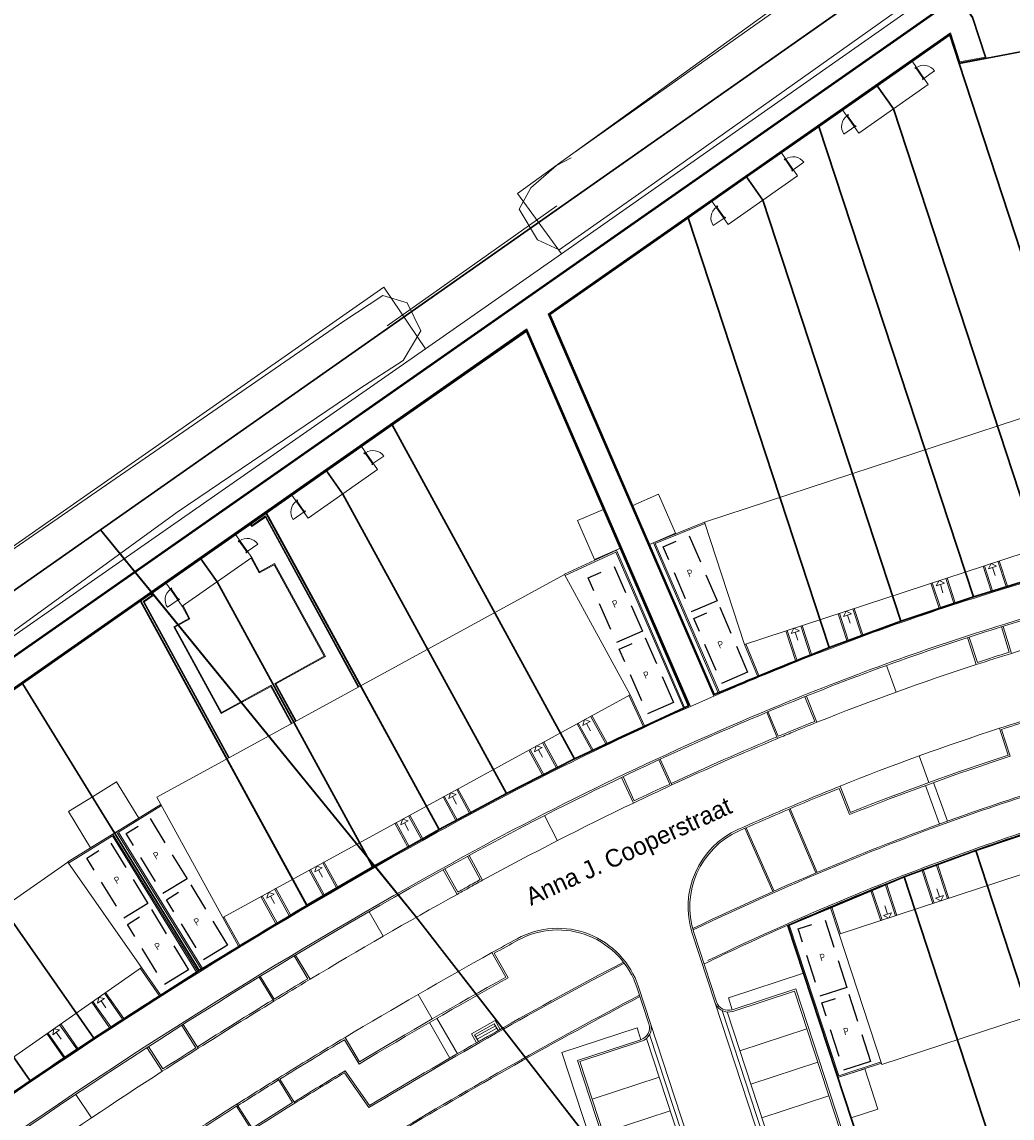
# Model space of a CAD drawing. Header units: metres. Extents: x 150385 to 171486, y 478588 to 485023.
# Tile 79 of 256: x 151603 to 151673, y 483410 to 483488. Entities that reach past the tile are written whole.
import ezdxf
from ezdxf.enums import TextEntityAlignment as Align
from ezdxf.lldxf.tags import DXFTag

# ---------------------------------------------------------------- set-up
doc = ezdxf.new("R2010")
doc.units = ezdxf.units.M
doc.linetypes.add('Stippelfijn', pattern=[3, 2, -1])
doc.layers.add('B-WE-KG-GRENS_PERCEEL-GV', color=150, linetype='KG-PERCEEL', lineweight=30, true_color=0x007fff)
doc.layers.add('N-CO-BC-DEUR_BERGING_HOUT-G', color=9, linetype='Continuous', lineweight=18, true_color=0x808080)
for name, color, linetype, lineweight in [('N-WE-VH-KANTOPSLUITING_ACHTERKANTBAND TERRAS-G', 7, 'Continuous', 5), ('TOP-L-duiker', 7, 'Continuous', 0), ('TOP-L-topo objecten vlak', 7, 'Continuous', 0), ('TOP-T-topo huisnummering naamgeving', 7, 'Continuous', 0)]:
    doc.layers.add(name, color=color, linetype=linetype, lineweight=lineweight)
doc.layers.add('N-WE-VH-PP', color=7, linetype='Continuous')
doc.styles.add('NLCS-ISO-ANNOTATIEF-T25', font='NLCS-ISO.ttf', dxfattribs={"height": 2.5})
doc.styles.get("Standard").update_dxf_attribs({"font": 'NLCS-ISO.ttf'})
doc.styles.add('Style-INTL_ISO', font='INTL_ISO.shx')
tags = doc.linetypes.add('KG-PERCEEL', pattern='A,5.5,-2,["P",Standard,S=1.8,R=0,X=-0.5,Y=-0.9],-2,5.5,-2,[5,NLCS.shx,S=0.75,R=0,X=0,Y=0],-2', length=19).pattern_tags.tags
tags[6] = DXFTag(74, 10)

# ---------------------------------------------------------------- blocks, each defined once
blk = doc.blocks.new('pp')
at = {"layer": 'N-WE-VH-PP', "linetype": 'Stippelfijn', "flags": 128}
blk.add_lwpolyline([(-0.5, -5.468), (-2.5, -5.468), (-2.5, -0.468), (-0.5, -0.468)], close=True, dxfattribs=at)
at = {"layer": 'N-WE-VH-PP', "color": 0, "insert": (-1.475, -2.915), "char_height": 0.5, "attachment_point": 5, "style": 'NLCS-ISO-ANNOTATIEF-T25'}
blk.add_mtext('P', dxfattribs=at)
blk = doc.blocks.new('NLRS_31_DO_WB_buitendeurkozijn vspyqds3_BCB - H02s-5481641-00_begane grond - BU Tuinberging')
at = {"layer": 'N-CO-BC-DEUR_BERGING_HOUT-G', "lineweight": 13}
h = blk.add_hatch(dxfattribs=at)
h.set_pattern_fill('FP_7', color=256, style=0, pattern_type=2)
h.set_pattern_definition([(315, (-27166.344, 2464), (45.25483, 45.25483), [])])
h.paths.add_polyline_path([(-517, 9), (-517, -9), (-508, -9), (-508, -85), (-517, -85), (-517, -101), (-450, -101), (-450, -38), (-467, -38), (-467, 13), (-517, 13)], flags=0)
h.paths.add_polyline_path([(450, -101), (517, -101), (517, -85), (508, -85), (508, -9), (517, -9), (517, 13), (467, 13), (467, -38), (450, -38)], flags=0)
blk.add_line((-464, 919), (-464, -9), dxfattribs=at)
at = {"layer": 'N-CO-BC-DEUR_BERGING_HOUT-G'}
for p, q in [((-517, 13), (-517, 9)), ((-467, 13), (-517, 13)), ((-467, -38), (-467, 13)), ((462, 2), (-462, 2)), ((-462, 2), (-462, -38)), ((462, -38), (462, 2)), ((517, 13), (467, 13)), ((467, 13), (467, -38)), ((517, 9), (517, 13)), ((-508, -85), (-517, -85)), ((-517, -85), (-517, -101)), ((-517, -101), (-450, -101)), ((-508, -79), (-508, -85)), ((-450, -38), (-467, -38)), ((-462, -38), (462, -38)), ((-450, -101), (-450, -38)), ((467, -38), (450, -38)), ((450, -38), (450, -101)), ((450, -101), (517, -101)), ((508, -85), (508, -79)), ((517, -85), (508, -85)), ((517, -101), (517, -85))]:
    blk.add_line(p, q, dxfattribs=at)
at = {"layer": 'N-CO-BC-DEUR_BERGING_HOUT-G', "lineweight": 13}
blk.add_arc((-464, -9), 928, 360, 90, dxfattribs=at)
blk = doc.blocks.new('A$C2fcac167')
for p, q in [((0, 0), (2.4, 0)), ((0, -0.9), (0, 0)), ((2.4, -0.9), (0, -0.9)), ((0.2, -0.2), (2.2, -0.2)), ((0.2, -0.9), (0.2, -0.2)), ((2.2, -0.4), (0.2, -0.4)), ((2.2, -0.65), (0.2, -0.65)), ((2.2, -0.2), (2.2, -0.9)), ((2.4, 0), (2.4, -0.9))]:
    blk.add_line(p, q)

msp = doc.modelspace()

# ---------------------------------------------------------------- linework, layer by layer
at = {"layer": 'B-WE-KG-GRENS_PERCEEL-GV', "flags": 128}
for points in [[(151316.71, 483553.08), (151403.355, 483439.89), (151455.3, 483373.86), (151469, 483359.195), (151471.724, 483355.574), (151507.764, 483380.86), (151608.653, 483451.643), (151911.587, 483664.182), (152074.24, 483778.3), (152066.936, 483796.575), (152059.485, 483814.79), (152051.887, 483832.944), (152044.143, 483851.036), (152036.253, 483869.066), (152028.217, 483887.031), (152020.038, 483904.931), (152011.713, 483922.764), (152003.246, 483940.529), (151994.635, 483958.226), (151985.882, 483975.852), (151976.987, 483993.407), (151967.95, 484010.89), (151926.454, 483981.718), (151907.361, 483968.296)], [(152074.24, 483778.3), (152066.936, 483796.575), (152059.485, 483814.79), (152051.887, 483832.944), (152044.143, 483851.036), (152036.253, 483869.066), (152028.217, 483887.031), (152020.038, 483904.931), (152011.713, 483922.764), (152003.246, 483940.529), (151994.635, 483958.226), (151985.882, 483975.852), (151976.987, 483993.407), (151967.95, 484010.89), (151926.454, 483981.718), (151907.361, 483968.296), (151316.71, 483553.08), (151403.355, 483439.89), (151455.3, 483373.86), (151469, 483359.195), (151471.724, 483355.574), (151608.653, 483451.643), (151911.587, 483664.182)], [(151507.753, 483380.852), (151507.764, 483380.86), (151608.653, 483451.643), (151771.118, 483565.629), (151911.587, 483664.182), (152074.24, 483778.3), (152066.936, 483796.575), (152059.485, 483814.79), (152051.887, 483832.944), (152044.143, 483851.036), (152036.253, 483869.066), (152028.217, 483887.031), (152020.038, 483904.931), (152011.713, 483922.764), (152003.246, 483940.529), (151994.635, 483958.226), (151985.882, 483975.852), (151976.987, 483993.407), (151967.95, 484010.89), (151926.454, 483981.718), (151907.361, 483968.296), (151316.71, 483553.08), (151403.355, 483439.89), (151455.3, 483373.86), (151469, 483359.195), (151471.724, 483355.574)], [(151316.71, 483553.08), (151403.355, 483439.89), (151455.3, 483373.86), (151469, 483359.195), (151471.724, 483355.574), (151507.764, 483380.86), (151608.653, 483451.643), (151911.587, 483664.182), (152074.24, 483778.3), (152066.936, 483796.575), (152059.485, 483814.79), (152051.887, 483832.944), (152044.143, 483851.036), (152036.253, 483869.066), (152028.217, 483887.031), (152020.038, 483904.931), (152011.713, 483922.764), (152003.246, 483940.529), (151994.635, 483958.226), (151985.882, 483975.852), (151976.987, 483993.407), (151967.95, 484010.89), (151926.454, 483981.718), (151907.361, 483968.296)], [(152074.24, 483778.3), (152066.936, 483796.575), (152059.485, 483814.79), (152051.887, 483832.944), (152044.143, 483851.036), (152036.253, 483869.066), (152028.217, 483887.031), (152020.038, 483904.931), (152011.713, 483922.764), (152003.246, 483940.529), (151994.635, 483958.226), (151985.882, 483975.852), (151976.987, 483993.407), (151967.95, 484010.89), (151926.454, 483981.718), (151907.361, 483968.296), (151316.71, 483553.08), (151403.355, 483439.89), (151455.3, 483373.86), (151469, 483359.195), (151471.724, 483355.574), (151608.653, 483451.643), (151911.587, 483664.182)], [(151533.35, 483297.576), (151522.99, 483289.299), (151577.28, 483221.755), (151674.555, 483103.255), (151777.85, 482980.465), (151798.81, 482956.485), (151809.591, 482945.888), (152215.021, 483231.696), (151911.587, 483664.182), (151608.653, 483451.643), (151612.29, 483447.185), (151620.377, 483452.841), (151632.616, 483430.443), (151632.423, 483430.336), (151628.043, 483427.875), (151630.941, 483424.322), (151654.281, 483394.271), (151606.734, 483356.205), (151573.991, 483330.045), (151555.188, 483315.023), (151553.625, 483313.775)], [(151809.591, 482945.888), (152215.021, 483231.696), (151911.587, 483664.182), (151608.653, 483451.643), (151630.941, 483424.322), (151654.281, 483394.271), (151606.734, 483356.205), (151522.99, 483289.299), (151577.28, 483221.755), (151674.555, 483103.255), (151777.85, 482980.465), (151798.81, 482956.485)], [(151533.35, 483297.576), (151522.99, 483289.299), (151577.28, 483221.755), (151674.555, 483103.255), (151777.85, 482980.465), (151798.81, 482956.485), (151809.591, 482945.888), (152215.021, 483231.696), (151911.587, 483664.182), (151608.653, 483451.643), (151612.29, 483447.185), (151620.377, 483452.841), (151632.616, 483430.443), (151632.423, 483430.336), (151628.043, 483427.875), (151630.941, 483424.322), (151654.281, 483394.271), (151606.734, 483356.205), (151573.991, 483330.045), (151555.188, 483315.023), (151553.625, 483313.775)], [(151809.591, 482945.888), (152215.021, 483231.696), (151911.587, 483664.182), (151608.653, 483451.643), (151630.941, 483424.322), (151654.281, 483394.271), (151606.734, 483356.205), (151522.99, 483289.299), (151577.28, 483221.755), (151674.555, 483103.255), (151777.85, 482980.465), (151798.81, 482956.485)], [(151533.35, 483297.576), (151522.99, 483289.299), (151577.28, 483221.755), (151636.325, 483149.826), (151637.77, 483151.013), (151632.035, 483158.097), (151624.168, 483167.816), (151610.472, 483184.719), (151626.215, 483197.605), (151635.988, 483193.011), (151646.169, 483188.232), (151656.356, 483183.454), (151666.539, 483178.678), (151676.72, 483173.897), (151686.906, 483169.12), (151697.086, 483164.341), (151707.274, 483159.559), (151691.499, 483125.948), (151695.849, 483123.918), (151711.618, 483157.521), (151722.653, 483152.344), (151733.684, 483147.168), (151744.71, 483141.995), (151754.383, 483137.455), (151754.375, 483133.321), (151767.219, 483133.279), (151780.214, 483133.247), (151798.965, 483133.197), (151817.715, 483133.14), (151817.547, 483071.631), (151830.048, 483071.594), (151830.125, 483102.014), (151830.185, 483120.592), (151830.232, 483139.177), (151914.105, 483138.943), (151914.147, 483153.713), (151834.152, 483153.936), (151834.201, 483172.514), (151834.255, 483191.089), (151834.308, 483209.67), (151914.306, 483209.449), (151914.349, 483225.875), (151834.349, 483226.104), (151834.406, 483244.677), (151834.436, 483255.929), (151834.465, 483267.176), (151834.535, 483293.047), (151914.537, 483292.825), (151914.554, 483296.357), (151915.985, 483296.353), (151916.16, 483296.356), (151916.335, 483296.364), (151916.509, 483296.379), (151916.682, 483296.4), (151916.855, 483296.427), (151917.027, 483296.46), (151917.197, 483296.499), (151917.366, 483296.544), (151917.533, 483296.594), (151917.699, 483296.651), (151917.862, 483296.713), (151918.023, 483296.781), (151918.182, 483296.855), (151918.338, 483296.934), (151918.491, 483297.018), (151918.641, 483297.108), (151918.788, 483297.203), (151918.931, 483297.303), (151919.071, 483297.408), (151919.207, 483297.518), (151919.339, 483297.633), (151919.467, 483297.752), (151919.591, 483297.875), (151919.71, 483298.003), (151919.825, 483298.135), (151919.935, 483298.27), (151920.041, 483298.41), (151920.141, 483298.553), (151920.236, 483298.699), (151920.326, 483298.849), (151920.411, 483299.002), (151920.491, 483299.158), (151920.565, 483299.316), (151920.633, 483299.477), (151920.696, 483299.64), (151920.753, 483299.805), (151920.804, 483299.973), (151920.85, 483300.141), (151920.889, 483300.312), (151920.922, 483300.483), (151920.95, 483300.656), (151920.971, 483300.83), (151920.986, 483301.004), (151920.996, 483301.178), (151920.999, 483301.353), (151920.999, 483356.463), (151920.999, 483451.487), (151920.996, 483451.658), (151920.987, 483451.829), (151920.972, 483451.999), (151920.952, 483452.169), (151920.926, 483452.338), (151920.894, 483452.506), (151920.856, 483452.673), (151920.813, 483452.838), (151920.764, 483453.002), (151920.709, 483453.164), (151920.649, 483453.324), (151920.584, 483453.482), (151920.513, 483453.637), (151920.437, 483453.79), (151920.355, 483453.941), (151920.269, 483454.088), (151920.178, 483454.233), (151920.081, 483454.374), (151822.519, 483592.331), (151775.465, 483559.423), (151773.173, 483562.701), (151771.118, 483565.629), (151608.653, 483451.643), (151612.29, 483447.185), (151615.738, 483449.594), (151620.376, 483452.833), (151624.644, 483455.819), (151629.291, 483459.068), (151638.774, 483465.705), (151650.248, 483439.201), (151642.19, 483435.436), (151637.376, 483432.988), (151632.617, 483430.437), (151628.051, 483427.866), (151630.941, 483424.322), (151653.432, 483395.364), (151653.57, 483395.409), (151664.884, 483399.124), (151673.865, 483402.072), (151676.455, 483402.571), (151688.25, 483404.813), (151694.858, 483406.076), (151694.478, 483408.032), (151688.89, 483406.967), (151683.794, 483406.001), (151678.187, 483404.934), (151673.088, 483403.953), (151664.653, 483401.201), (151657.277, 483423.667), (151665.497, 483427.11), (151670.57, 483428.974), (151675.691, 483430.69), (151680.855, 483432.269), (151686.044, 483433.774), (151695.377, 483436.281), (151704.755, 483438.536), (151710.026, 483439.698), (151715.307, 483440.792), (151720.616, 483441.799), (151725.919, 483442.817), (151731.222, 483443.822), (151736.539, 483444.832), (151745.25, 483446.5), (151750.547, 483418.72), (151741.816, 483417.055), (151736.518, 483416.047), (151731.222, 483415.035), (151725.922, 483414.02), (151720.622, 483413.018), (151715.312, 483412.003), (151709.992, 483410.979), (151710.37, 483409.029), (151711.992, 483409.33), (151723.791, 483411.574), (151734.594, 483413.637), (151735.574, 483378.822), (151724.738, 483378.521), (151714.094, 483378.052), (151703.51, 483377.101), (151692.99, 483375.635), (151682.536, 483373.693), (151672.204, 483371.259), (151662.027, 483368.206), (151652.179, 483364.526), (151644.166, 483386.173), (151639.144, 483382.152), (151646.564, 483362.069), (151638.883, 483358.391), (151634.084, 483355.899), (151629.364, 483353.299), (151624.684, 483350.588), (151620.081, 483347.768), (151613.062, 483343.174), (151604.506, 483354.425), (151602.154, 483352.546), (151602.88, 483351.66), (151599.72, 483349.07), (151598.961, 483349.995), (151573.991, 483330.045), (151577.071, 483326.284), (151582.698, 483319.414), (151564.078, 483304.179), (151558.455, 483311.037), (151555.188, 483315.023), (151553.625, 483313.775), (151556.905, 483309.785), (151562.526, 483302.903), (151542.434, 483286.459), (151536.822, 483293.343), (151533.396, 483297.513)], [(151640.448, 483466.881), (151650.234, 483473.719), (151654.361, 483476.61), (151659.476, 483480.19), (151663.595, 483483.067), (151668.736, 483486.654), (151669.397, 483484.63), (151682.407, 483487.112), (151695.042, 483489.533), (151695.403, 483487.557), (151700.705, 483488.578), (151706.023, 483489.58), (151711.32, 483490.585), (151716.621, 483491.602), (151721.933, 483492.614), (151727.232, 483493.615), (151735.956, 483495.279), (151742.059, 483463.25), (151733.337, 483461.583), (151728.037, 483460.562), (151722.72, 483459.559), (151717.422, 483458.547), (151712.119, 483457.53), (151706.826, 483456.446), (151701.555, 483455.292), (151691.108, 483452.784), (151680.743, 483449.987), (151675.565, 483448.489), (151670.404, 483446.916), (151665.276, 483445.196), (151660.201, 483443.333), (151652.073, 483440.005)], [(151663.595, 483483.067), (151664.757, 483481.439), (151675.565, 483448.489), (151680.743, 483449.987), (151669.397, 483484.63), (151668.736, 483486.654)], [(151669.397, 483484.63), (151680.743, 483449.987), (151691.108, 483452.784), (151682.407, 483487.112)], [(151663.595, 483483.067), (151659.476, 483480.19), (151670.404, 483446.916), (151675.565, 483448.489), (151664.757, 483481.439)], [(151654.361, 483476.61), (151655.508, 483474.972), (151665.276, 483445.196), (151670.404, 483446.916), (151659.476, 483480.19)], [(151654.361, 483476.61), (151650.234, 483473.719), (151660.201, 483443.333), (151665.276, 483445.196), (151655.508, 483474.972)], [(151650.234, 483473.719), (151640.448, 483466.881), (151652.073, 483440.005), (151660.201, 483443.333)], [(151638.774, 483465.705), (151629.291, 483459.068), (151642.19, 483435.436), (151650.248, 483439.201)], [(151624.644, 483455.819), (151625.786, 483454.181), (151637.376, 483432.988), (151642.19, 483435.436), (151629.291, 483459.068)], [(151624.644, 483455.819), (151620.376, 483452.833), (151632.617, 483430.437), (151637.376, 483432.988), (151625.786, 483454.181)], [(151628.043, 483427.875), (151632.423, 483430.336), (151632.616, 483430.443), (151620.377, 483452.841), (151612.29, 483447.185)], [(151628.043, 483427.875), (151632.423, 483430.336), (151632.616, 483430.443), (151620.377, 483452.841), (151612.29, 483447.185)], [(151615.738, 483449.594), (151616.894, 483447.967), (151627.533, 483428.5), (151628.043, 483427.875), (151628.051, 483427.866), (151632.617, 483430.437), (151620.376, 483452.833)], [(151522.99, 483289.299), (151606.734, 483356.205), (151654.281, 483394.271), (151630.941, 483424.322), (151608.653, 483451.643), (151471.724, 483355.574), (151474.465, 483351.93), (151483.06, 483340.21), (151490.175, 483330.125)], [(151522.99, 483289.299), (151606.734, 483356.205), (151654.281, 483394.271), (151630.941, 483424.322), (151608.653, 483451.643), (151471.724, 483355.574), (151474.465, 483351.93), (151483.06, 483340.21), (151490.175, 483330.125)], [(151499.393, 483318.657), (151522.99, 483289.299), (151533.35, 483297.576), (151516.29, 483318.425), (151536.373, 483334.859), (151553.625, 483313.775), (151555.188, 483315.023), (151537.921, 483336.125), (151556.549, 483351.367), (151573.648, 483330.472), (151573.991, 483330.045), (151606.734, 483356.205), (151654.281, 483394.271), (151630.941, 483424.322), (151628.043, 483427.875), (151623.237, 483425.085), (151611.473, 483446.614), (151612.29, 483447.185), (151608.653, 483451.643), (151507.764, 483380.86), (151534.893, 483347.705)], [(151499.393, 483318.657), (151522.99, 483289.299), (151533.35, 483297.576), (151529.974, 483301.709), (151526.557, 483305.885), (151523.144, 483310.069), (151519.718, 483314.236), (151516.297, 483318.414), (151510.665, 483325.282), (151531.538, 483342.352), (151550.925, 483358.244), (151556.547, 483351.351), (151559.976, 483347.167), (151563.394, 483343.006), (151566.806, 483338.825), (151570.228, 483334.649), (151573.651, 483330.465), (151573.991, 483330.045), (151598.961, 483349.995), (151596.23, 483353.32), (151599.4, 483355.91), (151602.154, 483352.546), (151604.506, 483354.425), (151600.7, 483359.429), (151596.614, 483356.078), (151592.433, 483352.667), (151588.262, 483349.244), (151584.079, 483345.837), (151577.204, 483340.201), (151559.917, 483361.341), (151566.78, 483366.968), (151570.963, 483370.387), (151575.147, 483373.807), (151579.338, 483377.207), (151583.559, 483380.56), (151590.985, 483386.269), (151598.49, 483391.856), (151602.876, 483395.014), (151607.281, 483398.131), (151611.725, 483401.195), (151616.224, 483404.179), (151623.724, 483408.953), (151636.248, 483391.068), (151628.961, 483385.969), (151624.543, 483382.864), (151620.117, 483379.785), (151615.699, 483376.69), (151611.259, 483373.599), (151604.29, 483368.717), (151605.431, 483367.072), (151608.004, 483368.868), (151612.282, 483371.872), (151616.892, 483375.077), (151621.189, 483378.084), (151625.774, 483381.287), (151636.648, 483388.906), (151639.144, 483382.152), (151644.166, 483386.173), (151642.135, 483391.661), (151653.432, 483395.364), (151630.941, 483424.322), (151628.051, 483427.866), (151627.92, 483427.792), (151623.239, 483425.072), (151615.637, 483420.469), (151608.171, 483415.679), (151603.674, 483412.679), (151599.215, 483409.631), (151594.856, 483406.452), (151590.485, 483403.287), (151583.308, 483398.054), (151569.73, 483417.421), (151577.027, 483422.535), (151581.452, 483425.629), (151585.88, 483428.718), (151590.3, 483431.809), (151594.729, 483434.894), (151603.124, 483440.781), (151611.466, 483446.618), (151612.29, 483447.185), (151608.653, 483451.643), (151507.764, 483380.86), (151507.753, 483380.852), (151534.897, 483347.697)], [(151499.393, 483318.657), (151522.99, 483289.299), (151533.35, 483297.576), (151516.29, 483318.425), (151536.373, 483334.859), (151553.625, 483313.775), (151555.188, 483315.023), (151537.921, 483336.125), (151556.549, 483351.367), (151573.648, 483330.472), (151573.991, 483330.045), (151606.734, 483356.205), (151654.281, 483394.271), (151630.941, 483424.322), (151628.043, 483427.875), (151623.237, 483425.085), (151611.473, 483446.614), (151612.29, 483447.185), (151608.653, 483451.643), (151507.764, 483380.86), (151534.893, 483347.705)], [(151615.738, 483449.594), (151612.29, 483447.185), (151627.533, 483428.5), (151616.894, 483447.967)], [(151612.29, 483447.185), (151611.466, 483446.618), (151623.239, 483425.072), (151627.92, 483427.792), (151627.533, 483428.5)], [(151612.29, 483447.185), (151611.473, 483446.614), (151623.237, 483425.085), (151628.043, 483427.875)], [(151612.29, 483447.185), (151611.473, 483446.614), (151623.237, 483425.085), (151628.043, 483427.875)], [(151611.466, 483446.618), (151603.124, 483440.781), (151615.637, 483420.469), (151623.239, 483425.072)], [(151603.124, 483440.781), (151594.729, 483434.894), (151608.171, 483415.679), (151615.637, 483420.469)], [(151590.43, 483403.358), (151577.032, 483422.519), (151594.729, 483434.904), (151608.163, 483415.691), (151599.223, 483409.634)], [(151577.032, 483422.519), (151590.43, 483403.358), (151599.223, 483409.634), (151608.163, 483415.691), (151594.729, 483434.904)], [(151590.43, 483403.358), (151577.032, 483422.519), (151594.729, 483434.904), (151608.163, 483415.691), (151599.223, 483409.634)], [(151577.032, 483422.519), (151590.43, 483403.358), (151599.223, 483409.634), (151608.163, 483415.691), (151594.729, 483434.904)], [(151603.674, 483412.679), (151608.171, 483415.679), (151594.729, 483434.894), (151590.3, 483431.809)], [(151585.88, 483428.718), (151599.215, 483409.631), (151603.674, 483412.679), (151590.3, 483431.809)], [(151675.691, 483430.69), (151670.57, 483428.974), (151677.803, 483406.896), (151678.187, 483404.934), (151683.794, 483406.001)], [(151627.533, 483428.5), (151627.92, 483427.792), (151628.051, 483427.866), (151628.043, 483427.875)], [(151665.497, 483427.11), (151673.088, 483403.953), (151678.187, 483404.934), (151677.803, 483406.896), (151670.57, 483428.974)], [(151657.277, 483423.667), (151664.653, 483401.201), (151673.088, 483403.953), (151665.497, 483427.11)]]:
    msp.add_lwpolyline(points, close=True, dxfattribs=at)
at = {"layer": 'N-WE-VH-KANTOPSLUITING_ACHTERKANTBAND TERRAS-G', "color": 7, "lineweight": 9, "flags": 128}
for points, elevation in [([(151765.035, 483564.975), (151767.008, 483565.747), (151769.32, 483564.649), (151769.748, 483562.41), (151767.826, 483560.222), (151764.414, 483558.036), (151746.224, 483545.437), (151714.557, 483523.192), (151666.432, 483489.404), (151646.721, 483475.391), (151641.108, 483471.463), (151639.572, 483472.161), (151638.262, 483474.321), (151639.091, 483475.831), (151640.917, 483477.419), (151641.951, 483477.971)], -3.949), ([(151625.8, 483466.35), (151628.623, 483468.235), (151630.339, 483467.699), (151631.313, 483465.734), (151630.064, 483463.616), (151626.93, 483461.597), (151614.072, 483452.906), (151586.711, 483433.014), (151581.68, 483429.735), (151579.505, 483429.959), (151578.004, 483432.173), (151578.848, 483433.869), (151580.708, 483435.293)], -3.923), ([(151580.708, 483435.293), (151625.8, 483466.35)], -3.923)]:
    msp.add_lwpolyline(points, dxfattribs=dict(at, elevation=elevation))
for points in [[(151642.128, 483478.316), (151765.036, 483564.976)], [(151652.044, 483439.992), (151640.401, 483466.894), (151668.748, 483486.718), (151669.415, 483484.684), (151671.316, 483485.046), (151670.375, 483487.918), (151669.304, 483489.45), (151531.38, 483392.992), (151540.897, 483381.362), (151540.324, 483380.894)], [(151652.029, 483439.876), (151640.327, 483466.915), (151668.779, 483486.813), (151669.455, 483484.753), (151671.238, 483485.092), (151670.32, 483487.891), (151669.295, 483489.357), (151531.468, 483392.98), (151540.981, 483381.354), (151540.362, 483380.847)], [(151663.608, 483483.075), (151661.15, 483481.356), (151662.296, 483479.717), (151664.754, 483481.436)], [(151654.362, 483476.609), (151651.904, 483474.89), (151653.05, 483473.251), (151655.509, 483474.97)], [(151583.271, 483397.926), (151569.587, 483417.442), (151638.821, 483465.862), (151650.381, 483439.153)], [(151583.262, 483398.045), (151569.67, 483417.428), (151638.795, 483465.771), (151650.286, 483439.22)], [(151622.187, 483454.106), (151627.104, 483457.545)], [(151627.104, 483457.545), (151628.25, 483455.906)], [(151628.25, 483455.906), (151623.333, 483452.467), (151622.187, 483454.106)], [(151625.791, 483454.186), (151624.645, 483455.826)], [(151648.133, 483454.165), (151646.298, 483453.371), (151647.489, 483450.618), (151649.325, 483451.412), (151648.133, 483454.165)], [(151626.879, 483440.526), (151620.309, 483452.549), (151619.345, 483451.877), (151619.231, 483452.041)], [(151626.932, 483440.554), (151620.329, 483452.637), (151619.36, 483451.96), (151619.28, 483452.075)], [(151644.239, 483453.093), (151642.403, 483452.299), (151643.595, 483449.545), (151645.43, 483450.34), (151644.239, 483453.093)], [(151651.368, 483452.188), (151647.767, 483450.73), (151652.356, 483440.127)], [(151651.406, 483452.095), (151647.9, 483450.676), (151652.448, 483440.166)], [(151616.89, 483447.961), (151615.744, 483449.6), (151618.203, 483451.32), (151619.349, 483449.681)], [(151649.975, 483439.084), (151645.158, 483450.213), (151641.474, 483448.5)], [(151649.883, 483439.045), (151645.107, 483450.079), (151641.516, 483448.41)], [(151645.43, 483450.34), (151643.595, 483449.545)], [(151645.43, 483450.34), (151650.25, 483439.204)], [(151619.349, 483449.681), (151614.432, 483446.242), (151613.285, 483447.881), (151615.744, 483449.6), (151616.89, 483447.961)], [(151619.299, 483449.646), (151619.882, 483448.599), (151620.943, 483449.179), (151624.481, 483442.703), (151620.971, 483440.785), (151622.439, 483438.099)], [(151619.349, 483449.681), (151619.906, 483448.681), (151620.967, 483449.26), (151624.563, 483442.679), (151621.053, 483440.761), (151622.491, 483438.128)], [(151671.661, 483449.264), (151671.469, 483448.885)], [(151672.039, 483449.072), (151671.661, 483449.264)], [(151672.136, 483449.419), (151672.723, 483447.628)], [(151672.231, 483449.45), (151672.819, 483447.657)], [(151671.091, 483449.077), (151671.672, 483447.304)], [(151671.186, 483449.108), (151671.767, 483447.334)], [(151672.039, 483449.072), (151671.469, 483448.885)], [(151671.754, 483448.978), (151671.941, 483448.408)], [(151667.404, 483447.868), (151667.978, 483446.117)], [(151667.499, 483447.899), (151668.073, 483446.149)], [(151667.974, 483448.055), (151667.782, 483447.676)], [(151668.352, 483447.863), (151667.782, 483447.676)], [(151668.352, 483447.863), (151667.974, 483448.055)], [(151668.067, 483447.77), (151668.254, 483447.2)], [(151668.449, 483448.211), (151669.022, 483446.462)], [(151668.544, 483448.242), (151669.118, 483446.493)], [(151617.7, 483435.51), (151611.656, 483446.571), (151612.28, 483447.008)], [(151617.753, 483435.539), (151611.734, 483446.552), (151612.364, 483446.993), (151612.249, 483447.157)], [(151612.2, 483447.123), (151612.28, 483447.008)], [(151614.431, 483446.242), (151614.896, 483445.373), (151613.835, 483444.794), (151617.192, 483438.651), (151620.702, 483440.569), (151622.14, 483437.936)], [(151614.487, 483446.265), (151614.977, 483445.349), (151613.916, 483444.77), (151617.215, 483438.732), (151620.726, 483440.65), (151622.193, 483437.965)], [(151660.828, 483445.712), (151661.452, 483443.808)], [(151660.923, 483445.743), (151661.546, 483443.843)], [(151661.398, 483445.899), (151661.207, 483445.52)], [(151661.777, 483445.707), (151661.207, 483445.52)], [(151661.777, 483445.707), (151661.398, 483445.899)], [(151661.492, 483445.614), (151661.679, 483445.044)], [(151661.873, 483446.055), (151662.484, 483444.192)], [(151661.968, 483446.086), (151662.578, 483444.226)], [(151657.711, 483444.69), (151657.52, 483444.312)], [(151658.09, 483444.499), (151657.711, 483444.69)], [(151658.187, 483444.846), (151658.854, 483442.811)], [(151658.282, 483444.877), (151658.947, 483442.848)], [(151672.944, 483442.988), (151672.388, 483444.784)], [(151657.141, 483444.503), (151657.829, 483442.406)], [(151657.236, 483444.534), (151657.922, 483442.443)], [(151658.09, 483444.499), (151657.52, 483444.312)], [(151657.805, 483444.405), (151657.992, 483443.835)], [(151670.107, 483444.059), (151670.688, 483442.272)], [(151654.21, 483443.542), (151655.141, 483441.308)], [(151654.302, 483443.581), (151655.233, 483441.347)], [(151664.937, 483440.169), (151664.256, 483442.05)], [(151646.028, 483439.943), (151647.043, 483437.749)], [(151646.119, 483439.985), (151647.133, 483437.791)], [(151652.029, 483439.876), (151650.381, 483439.153)], [(151659.175, 483438.098), (151658.476, 483439.843)], [(151643.324, 483438.458), (151644.393, 483436.503)], [(151643.412, 483438.506), (151644.483, 483436.546)], [(151656.602, 483437.042), (151655.868, 483438.795)], [(151642.359, 483437.931), (151643.4, 483436.025)], [(151642.447, 483437.979), (151643.491, 483436.068)], [(151642.886, 483438.218), (151642.766, 483437.811)], [(151643.293, 483438.099), (151642.766, 483437.811)], [(151643.293, 483438.099), (151642.886, 483438.218)], [(151643.029, 483437.955), (151643.317, 483437.429)], [(151672.4, 483437.528), (151673.017, 483435.626)], [(151638.954, 483436.07), (151639.92, 483434.302)], [(151639.042, 483436.118), (151640.009, 483434.348)], [(151639.481, 483436.358), (151639.361, 483435.951)], [(151639.888, 483436.239), (151639.361, 483435.951)], [(151639.888, 483436.239), (151639.481, 483436.358)], [(151639.625, 483436.095), (151639.912, 483435.568)], [(151639.919, 483436.598), (151640.904, 483434.797)], [(151640.007, 483436.646), (151640.993, 483434.841)], [(151648.142, 483435.371), (151648.931, 483433.665)], [(151666.573, 483435.657), (151667.255, 483433.777)], [(151608.073, 483432.76), (151609.775, 483433.81), (151611.351, 483431.257), (151609.649, 483430.206), (151608.073, 483432.76)], [(151645.626, 483434.188), (151646.415, 483432.482)], [(151667.578, 483433.766), (151668.567, 483431.039)], [(151633.408, 483433.04), (151633.289, 483432.633)], [(151633.815, 483432.92), (151633.408, 483433.04)], [(151633.847, 483433.28), (151634.759, 483431.61)], [(151633.935, 483433.327), (151634.847, 483431.658)], [(151661.647, 483431.504), (151660.902, 483433.36)], [(151667.014, 483433.561), (151668.003, 483430.835)], [(151612.92, 483432.225), (151606.324, 483428.155)], [(151632.882, 483432.752), (151633.792, 483431.087)], [(151632.969, 483432.8), (151633.879, 483431.135)], [(151633.815, 483432.92), (151633.289, 483432.633)], [(151633.552, 483432.776), (151633.84, 483432.25)], [(151612.972, 483432.14), (151609.914, 483430.253), (151615.862, 483420.612)], [(151630.442, 483431.419), (151631.357, 483429.744)], [(151630.53, 483431.467), (151631.445, 483429.793)], [(151640.981, 483429.658), (151640.069, 483431.439)], [(151659.254, 483427.373), (151657.336, 483431.882)], [(151659.346, 483427.412), (151657.429, 483431.921)], [(151629.477, 483430.892), (151630.397, 483429.207)], [(151629.565, 483430.939), (151630.484, 483429.256)], [(151630.003, 483431.179), (151629.884, 483430.772)], [(151630.41, 483431.06), (151629.884, 483430.772)], [(151630.41, 483431.06), (151630.003, 483431.179)], [(151630.147, 483430.916), (151630.435, 483430.389)], [(151615.437, 483420.35), (151609.488, 483429.99), (151606.377, 483428.07)], [(151609.521, 483430.128), (151615.522, 483420.402)], [(151609.776, 483430.285), (151615.777, 483420.56)], [(151656.224, 483426.057), (151654.239, 483430.537)], [(151656.315, 483426.097), (151654.331, 483430.577)], [(151635.514, 483426.901), (151634.613, 483428.55)], [(151623.404, 483427.573), (151624.393, 483425.764)], [(151623.492, 483427.621), (151624.479, 483425.815)], [(151623.931, 483427.861), (151623.811, 483427.454)], [(151624.338, 483427.742), (151623.811, 483427.454)], [(151624.338, 483427.742), (151623.931, 483427.861)], [(151624.075, 483427.598), (151624.362, 483427.071)], [(151624.37, 483428.101), (151625.343, 483426.319)], [(151624.457, 483428.149), (151625.429, 483426.37)], [(151633.005, 483427.663), (151633.919, 483426.02)], [(151667.532, 483425.204), (151666.749, 483427.594)], [(151667.628, 483425.235), (151666.843, 483427.63)], [(151668.578, 483425.547), (151667.78, 483427.982)], [(151668.673, 483425.578), (151667.873, 483428.017)], [(151620.526, 483426), (151620.407, 483425.593)], [(151620.933, 483425.881), (151620.526, 483426)], [(151620.965, 483426.24), (151621.998, 483424.35)], [(151621.052, 483426.288), (151622.084, 483424.401)], [(151663.845, 483423.996), (151663.132, 483426.171)], [(151663.94, 483424.027), (151663.225, 483426.209)], [(151664.891, 483424.338), (151664.155, 483426.583)], [(151664.986, 483424.369), (151664.248, 483426.621)], [(151668.009, 483425.676), (151667.822, 483426.246)], [(151619.999, 483425.713), (151621.053, 483423.785)], [(151620.087, 483425.761), (151621.139, 483423.836)], [(151620.933, 483425.881), (151620.407, 483425.593)], [(151620.67, 483425.737), (151620.957, 483425.211)], [(151668.294, 483425.769), (151667.724, 483425.583)], [(151668.103, 483425.391), (151667.724, 483425.583)], [(151668.294, 483425.769), (151668.103, 483425.391)], [(151628.653, 483422.898), (151627.652, 483424.63)], [(151660.909, 483423.033), (151660.271, 483424.98)], [(151661.004, 483423.064), (151660.363, 483425.019)], [(151664.607, 483424.561), (151664.037, 483424.374)], [(151664.322, 483424.468), (151664.135, 483425.038)], [(151664.607, 483424.561), (151664.416, 483424.182)], [(151618.412, 483422.185), (151617.293, 483424.233)], [(151618.499, 483422.233), (151617.38, 483424.281)], [(151660.812, 483412.898), (151657.277, 483423.68)], [(151657.372, 483423.711), (151660.876, 483413.024), (151663.869, 483414.006)], [(151664.416, 483424.182), (151664.037, 483424.374)], [(151650.631, 483423.15), (151652.235, 483418.259)], [(151623.317, 483419.895), (151622.337, 483421.5)], [(151636.505, 483421.691), (151637.477, 483419.943)], [(151612.805, 483418.702), (151611.458, 483420.63)], [(151612.887, 483418.759), (151611.54, 483420.687)], [(151620.938, 483418.456), (151619.948, 483420.077)], [(151653.071, 483418.534), (151658.392, 483420.278)], [(151658.392, 483420.278), (151664.666, 483401.141)], [(151647.446, 483416.689), (151646.593, 483419.291)], [(151653.345, 483417.697), (151657.83, 483419.168)], [(151657.83, 483419.168), (151663.505, 483401.859)], [(151608.024, 483418.229), (151609.285, 483416.425)], [(151608.106, 483418.286), (151609.369, 483416.48)], [(151608.516, 483418.572), (151608.442, 483418.155)], [(151608.933, 483418.498), (151608.442, 483418.155)], [(151608.933, 483418.498), (151608.516, 483418.572)], [(151608.688, 483418.327), (151609.031, 483417.835)], [(151608.925, 483418.859), (151610.208, 483417.025)], [(151609.007, 483418.916), (151610.292, 483417.079)], [(151631.122, 483418.781), (151632.122, 483417.049)], [(151652.121, 483418.222), (151658.225, 483399.602)], [(151653.071, 483418.534), (151653.345, 483417.697)], [(151652.628, 483417.637), (151658.367, 483400.131)], [(151658.64, 483400.264), (151652.976, 483417.538)], [(151605.828, 483416.693), (151607.044, 483414.953)], [(151631.922, 483416.795), (151633.372, 483414.283)], [(151632.442, 483417.095), (151633.892, 483414.583)], [(151647.56, 483416.726), (151653.627, 483398.221)], [(151604.844, 483416.005), (151606.044, 483414.289)], [(151604.926, 483416.062), (151606.127, 483414.345)], [(151605.336, 483416.349), (151605.262, 483415.931)], [(151605.754, 483416.275), (151605.262, 483415.931)], [(151605.754, 483416.275), (151605.336, 483416.349)], [(151605.508, 483416.103), (151605.852, 483415.611)], [(151605.746, 483416.635), (151606.96, 483414.898)], [(151615.397, 483415.006), (151614.39, 483416.593)], [(151646.609, 483416.415), (151641.288, 483414.671)], [(151646.609, 483416.415), (151646.883, 483415.579)], [(151647.497, 483415.955), (151653.238, 483398.444)], [(151658.626, 483416.356), (151653.875, 483414.798)], [(151626.938, 483413.858), (151625.909, 483415.573)], [(151642.398, 483414.108), (151646.883, 483415.579)], [(151652.94, 483398.39), (151647.275, 483415.669)], [(151612.035, 483415.086), (151613.055, 483413.506)], [(151641.288, 483414.671), (151647.556, 483395.552)], [(151648.112, 483396.681), (151642.398, 483414.108)], [(151659.405, 483413.98), (151654.653, 483412.422)], [(151660.812, 483412.898), (151663.9, 483413.911)], [(151643.422, 483411.371), (151648.173, 483412.929)], [(151621.334, 483412.782), (151622.388, 483411.082)], [(151608.006, 483410.044), (151606.893, 483411.706)], [(151660.183, 483411.604), (151655.432, 483410.047)], [(151618.279, 483410.865), (151619.285, 483409.277)], [(151644.201, 483408.996), (151648.952, 483410.553)]]:
    msp.add_lwpolyline(points, dxfattribs=at)
for points in [[(151747.393, 483484.312), (151741.028, 483483.099), (151738.243, 483497.716), (151695.079, 483489.492), (151695.439, 483487.606), (151735.95, 483495.325), (151742.063, 483463.242), (151712.6, 483457.628, 0.0262), (151671.882, 483447.369, 0.02301), (151655.866, 483441.609, 0.004605), (151651.989, 483439.968)], [(151736.037, 483495.402), (151742.18, 483463.162), (151712.619, 483457.53, 0.0262), (151671.926, 483447.278, 0.023031), (151655.904, 483441.516, 0.004606), (151652.029, 483439.876, 0.004606)], [(151742.531, 483460.786), (151713.076, 483455.174, 0.026196), (151672.634, 483444.985, 0.023031), (151656.819, 483439.298, 0.028491), (151633.627, 483428.145)], [(151524.655, 483367.323), (151521.426, 483371.27), (151537.369, 483384.316), (151540.282, 483380.756, 0.414214), (151541.689, 483380.615), (151541.998, 483380.868), (151549.616, 483371.559, 0.404996), (151556.528, 483370.758), (151555.263, 483372.304), (151567.899, 483382.643, -0.018958), (151600.723, 483407.486, -0.026201), (151633.691, 483428.043, -0.028483), (151656.865, 483439.187, -0.023031), (151672.669, 483444.87, -0.026186), (151713.098, 483455.056)], [(151650.545, 483423.438, -0.013846), (151661.372, 483428.26, -0.023031), (151676.153, 483433.575, -0.026162), (151715.347, 483443.452), (151747.614, 483449.6), (151753.413, 483419.164)], [(151650.572, 483423.341, -0.013866), (151661.411, 483428.168, -0.023031), (151676.182, 483433.48, -0.026162), (151715.366, 483443.354), (151747.535, 483449.483), (151753.304, 483419.204)], [(151751.437, 483418.848), (151746.117, 483446.77), (151715.822, 483440.998, 0.026157), (151676.89, 483431.186, 0.023031), (151662.326, 483425.949, 0.013866), (151651.609, 483421.176, -0.013866)], [(151745.252, 483446.503), (151715.841, 483440.899, 0.026167), (151676.919, 483431.091, 0.023031), (151662.364, 483425.857, 0.006542), (151657.277, 483423.68)], [(151673.094, 483442.909, -0.00757), (151684.612, 483446.276, -0.006857)], [(151669.993, 483444.022), (151670.611, 483442.12, -0.00361), (151673.094, 483442.908), (151672.503, 483444.819)], [(151672.944, 483442.988, 0.003277), (151670.688, 483442.272)], [(151659.332, 483438.031, -0.016631), (151670.611, 483442.12)], [(151650.381, 483439.153, 0.021903), (151632.472, 483430.249, 0.026264), (151599.28, 483409.552, 0.009067), (151583.271, 483397.926, 0.009067)], [(151650.341, 483439.244, 0.021904), (151632.423, 483430.336, 0.013021), (151615.649, 483420.481)], [(151655.784, 483438.737), (151656.556, 483436.893, -0.001296), (151657.627, 483437.338, -0.002549), (151659.332, 483438.031), (151658.588, 483439.887)], [(151674.442, 483438.301, 0.003276), (151672.248, 483437.605), (151672.865, 483435.703, 0.017086), (151661.714, 483431.66), (151660.969, 483433.516, 0.002322), (151659.458, 483432.901, 0.007058), (151653.775, 483430.462, 0.384445), (151650.517, 483423.113), (151652.121, 483418.222, 0.414214), (151653.382, 483417.583), (151657.754, 483419.016), (151663.391, 483401.822)], [(151659.175, 483438.098, 0.002383), (151657.582, 483437.449)], [(151672.248, 483437.605, 0.017086), (151660.969, 483433.516)], [(151674.362, 483438.151, 0.002934), (151672.4, 483437.528)], [(151656.509, 483437.003, 0.009132), (151649.021, 483433.707)], [(151656.556, 483436.893, 0.009132), (151649.072, 483433.598)], [(151657.582, 483437.449, 0.001184), (151656.602, 483437.042)], [(151645.518, 483434.136), (151646.357, 483432.321, -0.00335), (151649.072, 483433.598), (151648.233, 483435.413)], [(151673.017, 483435.626, 0.017432), (151661.647, 483431.504)], [(151648.931, 483433.665, 0.003103), (151646.415, 483432.482)], [(151660.902, 483433.36, 0.002151), (151659.504, 483432.79)], [(151635.677, 483426.853, -0.013401), (151646.357, 483432.321, -0.011585)], [(151659.504, 483432.79, 0.007058), (151653.824, 483430.352)], [(151653.824, 483430.352, 0.384445), (151650.631, 483423.15)], [(151632.9, 483427.605), (151633.872, 483425.857, -0.00061), (151634.659, 483426.293, -0.001297), (151635.677, 483426.853), (151634.718, 483428.608)], [(151633.633, 483428.148, 0.026264), (151600.655, 483407.585, 0.009067), (151584.716, 483396.01, 0.009067)], [(151635.514, 483426.901, 0.001163), (151634.601, 483426.398)], [(151634.601, 483426.398, 0.000528), (151633.919, 483426.02)], [(151623.482, 483419.854, -0.008131), (151633.872, 483425.857, -0.007297)], [(151651.355, 483420.943, -0.007714), (151657.277, 483423.68)], [(151648.189, 483396.833), (151642.55, 483414.032), (151646.921, 483415.465, 0.414213), (151647.56, 483416.727), (151646.707, 483419.328, 0.469436), (151638.12, 483422.72, 0.001394), (151636.342, 483421.738), (151637.313, 483419.99, 0.008238), (151626.979, 483414.022), (151625.95, 483415.738, 0.003832), (151621.186, 483412.831), (151622.24, 483411.131, 0.013623), (151605.764, 483400.273, 0.018958)], [(151646.593, 483419.291, 0.469436), (151638.178, 483422.614)], [(151638.178, 483422.614, 0.001312), (151636.505, 483421.691)], [(151622.44, 483421.561), (151623.482, 483419.854, 0.002033), (151620.915, 483418.301), (151619.873, 483420.008)], [(151636.342, 483421.738, 0.008238), (151625.95, 483415.738, 0.007272)], [(151622.388, 483411.082, -0.002859), (151625.919, 483413.244), (151627.642, 483410.78, -0.014452), (151645.709, 483420.988, -0.014452)], [(151645.647, 483421.068, 0.014375), (151627.67, 483410.914), (151625.947, 483413.378)], [(151623.317, 483419.895, 0.001883), (151620.938, 483418.456)], [(151626.938, 483413.858, -0.008404), (151637.477, 483419.943)], [(151612.808, 483418.692, 0.010928), (151599.223, 483409.634, 0.009065), (151583.214, 483398.008)], [(151620.853, 483418.404, 0.004274), (151615.497, 483415.069)], [(151620.915, 483418.301, 0.004274), (151615.561, 483414.968)], [(151646.778, 483418.725, 0.014257), (151629.078, 483408.727), (151639.207, 483394.24), (151639.712, 483392.875)], [(151646.81, 483418.629, 0.01417), (151629.221, 483408.696)], [(151652.235, 483418.259, 0.414214), (151653.345, 483417.697)], [(151646.883, 483415.579, 0.414213), (151647.446, 483416.689)], [(151611.934, 483415.02), (151613.019, 483413.341, -0.002045), (151615.561, 483414.968), (151614.49, 483416.657)], [(151625.909, 483415.573, 0.00368), (151621.334, 483412.782)], [(151615.397, 483415.006, 0.001884), (151613.055, 483413.506)], [(151603.047, 483406.666, -0.008131), (151613.019, 483413.341, -0.006776)], [(151621.186, 483412.831, 0.002339), (151618.299, 483411.02)], [(151625.947, 483413.378, 0.002923), (151622.336, 483411.167)], [(151621.249, 483412.729, 0.002339), (151618.363, 483410.919)], [(151622.388, 483411.082, 0.013692), (151605.833, 483400.175, 0.018958), (151573.548, 483375.74), (151560.84, 483365.342), (151559.578, 483366.885, 0.399281), (151559.081, 483360.181), (151579.091, 483335.726, 0.356788), (151583.906, 483334.752, 0.474069), (151584.176, 483336.088), (151581.187, 483339.741), (151595.381, 483351.355), (151598.37, 483347.702, 0.414214), (151599.608, 483347.578), (151603.571, 483350.821)], [(151619.37, 483409.331), (151618.299, 483411.02, 0.00206), (151615.772, 483409.404), (151616.856, 483407.724)], [(151618.279, 483410.865, 0.001908), (151615.937, 483409.368)]]:
    msp.add_lwpolyline(points, format="xyb", dxfattribs=at)
for points in [[(151663.608, 483483.075), (151664.754, 483481.436), (151667.213, 483483.155), (151666.067, 483484.794)], [(151654.362, 483476.609), (151655.509, 483474.97), (151657.967, 483476.689), (151656.821, 483478.328)], [(151682.59, 483462.423), (151685.425, 483453.776), (151654.21, 483443.542), (151651.375, 483452.189)], [(151641.468, 483448.497), (151646.119, 483439.985), (151617.293, 483424.233), (151612.641, 483432.745)], [(151663.931, 483413.816), (151695.156, 483424.052), (151692.134, 483433.27), (151660.909, 483423.033)], [(151607.947, 483429.156), (151609.649, 483430.207), (151608.073, 483432.76), (151606.371, 483431.71)], [(151584.61, 483401.856), (151611.54, 483420.687), (151606.325, 483428.145), (151579.396, 483409.314)], [(151662.712, 483413.521), (151660.812, 483412.898), (151661.746, 483410.047), (151663.647, 483410.67)]]:
    msp.add_lwpolyline(points, close=True, dxfattribs=at)
at = {"layer": 'TOP-L-duiker', "color": 7, "linetype": 'Continuous', "lineweight": 0, "flags": 128}
msp.add_lwpolyline([(151628.93, 483466.08), (151640.94, 483474.56)], dxfattribs=at)
at = {"layer": 'TOP-L-topo objecten vlak', "color": 7, "linetype": 'Continuous', "lineweight": 18, "flags": 128}
for points in [[(151767.23, 483566.51), (151672.099, 483500), (151638.145, 483475.435), (151641.265, 483471.167)], [(151641.265, 483471.167), (151682.373, 483500), (151770.319, 483561.687), (151767.23, 483566.51)], [(151641.265, 483471.167), (151631.638, 483464.455)], [(151631.638, 483464.455), (151628.68, 483468.82), (151577.77, 483433.24)], [(151612.287, 483450.965), (151631.638, 483464.455)], [(151577.77, 483433.24), (151580.88, 483429.07), (151612.287, 483450.965)]]:
    msp.add_lwpolyline(points, dxfattribs=at)

# ---------------------------------------------------------------- block references
at = {"layer": 'N-WE-VH-KANTOPSLUITING_ACHTERKANTBAND TERRAS-G', "color": 7, "lineweight": 9}
for name, p, xscale, yscale, zscale, rotation in [('NLRS_31_DO_WB_buitendeurkozijn vspyqds3_BCB - H02s-5481641-00_begane grond - BU Tuinberging', (151666.629, 483483.967), -0.0009999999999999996, 0.0009999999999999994, 0.0009999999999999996, 304.9639278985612), ('NLRS_31_DO_WB_buitendeurkozijn vspyqds3_BCB - H02s-5481641-00_begane grond - BU Tuinberging', (151661.734, 483480.544), 0.0009999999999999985, 0.0009999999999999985, 0.0009999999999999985, 124.9639279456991), ('NLRS_31_DO_WB_buitendeurkozijn vspyqds3_BCB - H02s-5481641-00_begane grond - BU Tuinberging', (151657.384, 483477.501), -0.0009999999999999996, 0.0009999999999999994, 0.0009999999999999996, 304.9639278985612), ('NLRS_31_DO_WB_buitendeurkozijn vspyqds3_BCB - H02s-5481641-00_begane grond - BU Tuinberging', (151652.488, 483474.078), 0.0009999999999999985, 0.0009999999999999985, 0.0009999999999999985, 124.9639279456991), ('NLRS_31_DO_WB_buitendeurkozijn vspyqds3_BCB - H02s-5481641-00_begane grond - BU Tuinberging', (151627.666, 483456.718), -0.0009999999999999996, 0.0009999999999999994, 0.0009999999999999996, 304.9639278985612), ('NLRS_31_DO_WB_buitendeurkozijn vspyqds3_BCB - H02s-5481641-00_begane grond - BU Tuinberging', (151622.77, 483453.294), 0.0009999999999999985, 0.0009999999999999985, 0.0009999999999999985, 124.9639279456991), ('NLRS_31_DO_WB_buitendeurkozijn vspyqds3_BCB - H02s-5481641-00_begane grond - BU Tuinberging', (151618.763, 483450.495), -0.0009999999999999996, 0.0009999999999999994, 0.0009999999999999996, 304.9639278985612), ('NLRS_31_DO_WB_buitendeurkozijn vspyqds3_BCB - H02s-5481641-00_begane grond - BU Tuinberging', (151613.867, 483447.072), 0.0009999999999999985, 0.0009999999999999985, 0.0009999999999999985, 124.9639279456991), ('A$C2fcac167', (151634.892, 483415.994), 0.8000000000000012, 0.8000000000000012, 0.8000000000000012, 29.09810945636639)]:
    msp.add_blockref(name, p, dxfattribs=dict(at, xscale=xscale, yscale=yscale, zscale=zscale, rotation=rotation))
for p, rotation in [((151650.578, 483451.854), 23.13327984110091), ((151645.249, 483449.683), 23.63468454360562), ((151652.739, 483446.797), 23.13327984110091), ((151647.454, 483444.645), 23.63468454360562), ((151612.337, 483431.878), 31.49164283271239), ((151609.565, 483430.134), 31.49164283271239), ((151615.21, 483427.188), 31.49164283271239), ((151612.438, 483425.444), 31.49164283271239), ((151660.251, 483424.636), 17.74095010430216), ((151661.927, 483419.398), 17.74095010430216)]:
    msp.add_blockref('pp', p, dxfattribs=dict(at, rotation=rotation))

# ---------------------------------------------------------------- texts
at = {"layer": 'TOP-T-topo huisnummering naamgeving', "linetype": 'Continuous', "lineweight": 30, "style": 'Style-INTL_ISO'}
msp.add_text('Anna J. Cooperstraat', height=1.25, rotation=24.82046, dxfattribs=at).set_placement((151646.005, 483428.92), align=Align.MIDDLE_CENTER)

doc.saveas('drawing.dxf')
